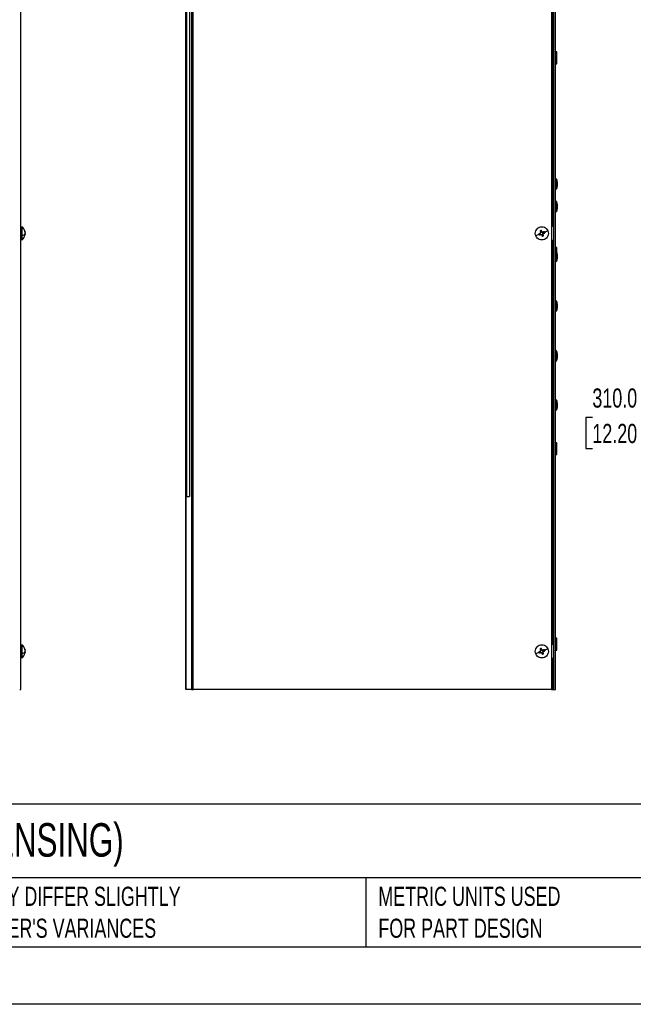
# Model space of a CAD drawing. Header units: millimetres. Extents: x 0 to 2794, y 0 to 2159.
# Tile 2 of 16: x 672 to 1351, y 0 to 1088. Entities that reach past the tile are written whole.
import ezdxf

# ---------------------------------------------------------------- set-up
doc = ezdxf.new("R2010")
doc.units = ezdxf.units.MM
doc.header["$LTSCALE"] = 10
doc.layers.add('DIMENSIONS', color=140, linetype='Continuous', lineweight=25)
doc.layers.add('TEXT', color=140, linetype='Continuous', lineweight=25)
doc.styles.add('SLDTEXTSTYLE0', font='TXT', dxfattribs={"width": 0.7})
doc.dimstyles.new('SLDDIMSTYLE1', dxfattribs={"dimtxt": 21.580078, "dimasz": 33.02, "dimexe": 0, "dimexo": 0.0625, "dimgap": 5.39502, "dimtad": 0, "dimtih": 1, "dimtoh": 1, "dimdec": 1, "dimrnd": 1e-09, "dimzin": 4, "dimdsep": 46, "dimtxsty": 'SLDTEXTSTYLE0', "dimsah": 1, "dimcen": 0.09, "dimadec": 0, "dimazin": 1, "dimtfac": 1, "dimtdec": 1, "dimtofl": 0, "dimtmove": 0, "dimatfit": 3, "dimfxl": 0, "dimfrac": 2, "dimtolj": 1, "dimtzin": 12, "dimarcsym": 0})

# ---------------------------------------------------------------- blocks, each defined once
blk = doc.blocks.new('_D_18')
at = {"layer": 'DIMENSIONS'}
for p, q in [((1643, 692.1), (1643, 616.8)), ((1953, 692.1), (1953, 616.8)), ((1305.3, 648.6), (1298, 648.6)), ((1298, 648.6), (1298, 614.3)), ((1387.3, 648.6), (1394.6, 648.6)), ((1394.6, 648.6), (1394.6, 614.3)), ((1643, 648.6), (1416.6, 648.6)), ((1953, 648.6), (1643, 648.6)), ((1298, 614.3), (1305.3, 614.3)), ((1394.6, 614.3), (1387.3, 614.3))]:
    blk.add_line(p, q, dxfattribs=at)
for points in [[(1643, 648.6), (1676, 643.5), (1676, 653.6)], [(1953, 648.6), (1919.9, 653.6), (1919.9, 643.5)]]:
    blk.add_solid(points, dxfattribs=at)
at = {"layer": 'DIMENSIONS', "char_height": 21.17, "attachment_point": 1, "style": 'SLDTEXTSTYLE0'}
for s, insert in [('310.0', (1305.3, 680.7)), ('12.20', (1305.3, 641.5))]:
    blk.add_mtext(s, dxfattribs=dict(at, insert=insert))

msp = doc.modelspace()

# ---------------------------------------------------------------- linework, layer by layer
for p, q in [((1262.19, 1795.76), (1262.19, 348.05)), ((1264.4, 348.05), (1264.4, 1795.8)), ((673.15, 348.05), (673.15, 1777.5)), ((855.56, 1777.1), (855.56, 348.05)), ((855.62, 348.05), (855.62, 1777.1)), ((861.87, 1777.48), (861.87, 348.05)), ((863.74, 348.05), (863.74, 1777.5)), ((856.7, 561.18), (856.7, 1426.18)), ((859.67, 1426.18), (859.67, 561.18)), ((1260.21, 1305.05), (1260.21, 860.05)), ((1261.4, 860.05), (1261.4, 1305.05)), ((1265.9, 1052.55), (1264.4, 1052.55)), ((1265.9, 1046.05), (1264.4, 1046.05)), ((1264.4, 1039.55), (1265.9, 1039.55)), ((1260.21, 860.05), (1260.21, 844.05)), ((673.95, 855.05), (673.15, 855.05)), ((673.15, 854.83), (673.95, 854.83)), ((673.15, 849.05), (673.95, 849.05)), ((674.33, 859.33), (673.95, 859.33)), ((673.95, 849.27), (674.33, 849.27)), ((677.15, 850.74), (677.57, 850.71)), ((677.19, 851.51), (677.65, 851.49)), ((677.47, 850.72), (677.57, 850.72)), ((677.58, 853.4), (677.65, 853.4)), ((1246.12, 851.45), (1246.83, 851.49)), ((1247.19, 850.63), (1246.65, 850.16)), ((1246.83, 851.49), (1247.66, 851.84)), ((1247.19, 850.63), (1248.01, 850.97)), ((1247.98, 854.27), (1247.51, 854.8)), ((1247.66, 851.84), (1247.51, 852.06)), ((1247.66, 851.84), (1248.32, 852.5)), ((1248.32, 853.44), (1247.98, 854.27)), ((1248.01, 850.97), (1248.07, 850.71)), ((1248.01, 850.97), (1248.95, 850.97)), ((1248.32, 852.5), (1248.05, 852.61)), ((1248.32, 853.44), (1248.06, 853.39)), ((1248.13, 855.14), (1248.4, 854.49)), ((1248.32, 852.5), (1248.32, 853.44)), ((1248.8, 855.33), (1248.84, 854.63)), ((1248.84, 854.63), (1249.19, 853.8)), ((1248.95, 850.97), (1248.84, 850.7)), ((1248.95, 850.97), (1249.62, 850.31)), ((1249.19, 853.8), (1249.41, 853.95)), ((1249.19, 853.8), (1249.85, 853.13)), ((1249.62, 850.31), (1249.39, 850.16)), ((1249.62, 850.31), (1249.96, 849.48)), ((1249.85, 853.13), (1249.96, 853.4)), ((1249.85, 853.13), (1250.79, 853.13)), ((1250, 848.77), (1249.96, 849.48)), ((1250.48, 851.6), (1251.14, 852.27)), ((1250.48, 850.67), (1250.48, 851.6)), ((1250.48, 851.6), (1250.75, 851.49)), ((1250.48, 850.67), (1250.75, 850.72)), ((1250.82, 849.84), (1250.48, 850.67)), ((1250.79, 853.13), (1250.74, 853.4)), ((1250.79, 853.13), (1251.62, 853.47)), ((1250.82, 849.84), (1251.29, 849.3)), ((1251.14, 852.27), (1251.97, 852.61)), ((1251.14, 852.27), (1251.3, 852.04)), ((1251.62, 853.47), (1252.15, 853.94)), ((1252.68, 852.65), (1251.97, 852.61)), ((673.95, 844.78), (674.33, 844.78)), ((1260.21, 844.05), (1260.21, 398.05)), ((1261.4, 398.05), (1261.4, 844.05)), ((1265.9, 836.55), (1264.4, 836.55)), ((1265.9, 830.05), (1264.4, 830.05)), ((1264.4, 823.55), (1265.9, 823.55)), ((1265.9, 620.55), (1264.4, 620.55)), ((1265.9, 615.47), (1264.4, 615.47)), ((1264.4, 607.55), (1265.9, 607.55)), ((856.7, 561.18), (859.67, 561.18)), ((1265.9, 404.55), (1264.4, 404.55)), ((673.95, 393.05), (673.15, 393.05)), ((673.15, 392.83), (673.95, 392.83)), ((674.33, 397.33), (673.95, 397.33)), ((1247.98, 392.27), (1247.51, 392.8)), ((1248.32, 391.44), (1247.98, 392.27)), ((1248.13, 393.14), (1248.4, 392.49)), ((1248.8, 393.33), (1248.84, 392.63)), ((1248.84, 392.63), (1249.19, 391.8)), ((1249.19, 391.8), (1249.41, 391.95)), ((1249.19, 391.8), (1249.85, 391.13)), ((1251.62, 391.47), (1252.15, 391.94)), ((1260.21, 398.05), (1260.21, 382.05)), ((1265.9, 398.05), (1264.4, 398.05)), ((673.15, 387.05), (673.95, 387.05)), ((673.95, 387.27), (674.33, 387.27)), ((673.95, 382.78), (674.33, 382.78)), ((677.15, 388.74), (677.57, 388.71)), ((677.19, 389.51), (677.65, 389.49)), ((677.47, 388.72), (677.57, 388.72)), ((677.58, 391.4), (677.65, 391.4)), ((1246.12, 389.45), (1246.83, 389.49)), ((1247.19, 388.63), (1246.65, 388.16)), ((1246.83, 389.49), (1247.66, 389.84)), ((1247.19, 388.63), (1248.01, 388.97)), ((1247.66, 389.84), (1247.51, 390.06)), ((1247.66, 389.84), (1248.32, 390.5)), ((1248.01, 388.97), (1248.07, 388.71)), ((1248.01, 388.97), (1248.95, 388.97)), ((1248.32, 390.5), (1248.05, 390.61)), ((1248.32, 391.44), (1248.06, 391.39)), ((1248.32, 390.5), (1248.32, 391.44)), ((1248.95, 388.97), (1248.84, 388.7)), ((1248.95, 388.97), (1249.62, 388.31)), ((1249.62, 388.31), (1249.39, 388.16)), ((1249.62, 388.31), (1249.96, 387.48)), ((1249.85, 391.13), (1249.96, 391.4)), ((1249.85, 391.13), (1250.79, 391.13)), ((1250, 386.77), (1249.96, 387.48)), ((1250.48, 389.6), (1251.14, 390.27)), ((1250.48, 389.6), (1250.75, 389.49)), ((1250.48, 388.67), (1250.48, 389.6)), ((1250.48, 388.67), (1250.75, 388.72)), ((1250.82, 387.84), (1250.48, 388.67)), ((1250.79, 391.13), (1250.74, 391.4)), ((1250.79, 391.13), (1251.62, 391.47)), ((1250.82, 387.84), (1251.29, 387.3)), ((1251.14, 390.27), (1251.97, 390.61)), ((1251.14, 390.27), (1251.3, 390.04)), ((1252.68, 390.65), (1251.97, 390.61)), ((1260.21, 382.05), (1260.21, 348.05)), ((1261.4, 348.05), (1261.4, 382.05)), ((1264.4, 391.55), (1265.9, 391.55)), ((861.87, 348.05), (855.62, 348.05)), ((1260.21, 348.05), (863.74, 348.05)), ((1261.4, 348.05), (1262.19, 348.05))]:
    msp.add_line(p, q)
at = {"color": 7, "linetype": 'Continuous'}
msp.add_line((2794.02, 0.03), (0.02, 0.03), dxfattribs=at)
for centre, radius, start, end in [((1264.82, 909.73), 2.66, 80.91528, 99.08472), ((1260.2, 908.49), 6.35, 0, 37.47171), ((1260.2, 904.61), 6.35, 322.52829, 0), ((1264.82, 903.38), 2.66, 260.91528, 279.08472), ((1264.82, 884.89), 2.66, 80.91528, 99.08472), ((1260.2, 883.65), 6.35, 0, 37.47171), ((1264.82, 878.54), 2.66, 260.91528, 279.08472), ((1260.2, 879.78), 6.35, 322.52829, 0), ((668.33, 852.05), 9.43, 12.29351, 50.42858), ((668.33, 852.05), 9.43, 309.53323, 348.47244), ((1260.2, 828.65), 6.35, 0, 25.32104), ((1264.82, 823.54), 2.66, 260.91528, 279.08472), ((1260.2, 824.78), 6.35, 322.52829, 0), ((1264.82, 774.89), 2.66, 80.91528, 99.08472), ((1260.2, 773.65), 6.35, 0, 37.47171), ((1264.82, 768.54), 2.66, 260.91528, 279.08472), ((1260.2, 769.78), 6.35, 322.52829, 0), ((1264.82, 719.89), 2.66, 80.91528, 99.08472), ((1260.2, 718.65), 6.35, 0, 37.47171), ((1264.82, 713.54), 2.66, 260.91528, 279.08472), ((1260.2, 714.78), 6.35, 322.52829, 0), ((1264.82, 665.51), 2.66, 80.91528, 99.08472), ((1260.2, 664.28), 6.35, 0, 37.47171), ((1264.82, 659.16), 2.66, 260.91528, 279.08472), ((1260.2, 660.4), 6.35, 322.52829, 0), ((668.33, 390.05), 9.43, 12.29351, 50.42858), ((668.33, 390.05), 9.43, 309.53323, 348.47244)]:
    msp.add_arc(centre, radius, start, end)
for points, knots in [([(1265.9, 1046.05), (1265.9, 1046.9), (1265.9, 1047.75), (1265.9, 1049.33), (1265.9, 1050.05), (1265.9, 1051.25), (1265.9, 1051.73), (1265.9, 1052.38), (1265.9, 1052.55), (1265.9, 1052.55)], [0, 0, 0, 0, 0.25, 0.25, 0.5, 0.5, 0.75, 0.75, 1, 1, 1, 1]), ([(1265.9, 1039.55), (1265.9, 1039.55), (1265.9, 1039.72), (1265.9, 1040.37), (1265.9, 1040.85), (1265.9, 1042.06), (1265.9, 1042.78), (1265.9, 1044.35), (1265.9, 1045.2), (1265.9, 1046.05)], [0, 0, 0, 0, 0.25, 0.25, 0.5, 0.5, 0.75, 0.75, 1, 1, 1, 1]), ([(1265.24, 908.25), (1265.24, 908.95), (1265.24, 910.36), (1265.24, 911.76), (1265.24, 912.42), (1265.24, 912.3), (1265.24, 912.27)], [0, 0, 0, 0, 0.30825776, 0.61651552, 0.92477328, 1, 1, 1, 1]), ([(1265.24, 900.83), (1265.24, 900.85), (1265.24, 900.89), (1265.24, 901.98), (1265.24, 903.75), (1265.24, 905.99), (1265.24, 907.5), (1265.24, 908.25)], [0, 0, 0, 0, 0.1589503, 0.3692127, 0.5794752, 0.7897376, 1, 1, 1, 1]), ([(1265.24, 908.25), (1265.66, 908.09), (1265.98, 907.91), (1266.43, 907.53), (1266.54, 907.34), (1266.55, 907.14)], [0, 0, 0, 0, 0.5, 0.5, 1, 1, 1, 1]), ([(1266.55, 907.14), (1266.55, 907.38), (1266.55, 907.87), (1266.55, 908.35), (1266.55, 908.58), (1266.55, 908.53), (1266.55, 908.52)], [0, 0, 0, 0, 0.3078954, 0.6157908, 0.9236862, 1, 1, 1, 1]), ([(1266.55, 904.58), (1266.55, 904.59), (1266.55, 904.6), (1266.55, 904.98), (1266.55, 905.59), (1266.55, 906.36), (1266.55, 906.88), (1266.55, 907.14)], [0, 0, 0, 0, 0.1582831, 0.3687123, 0.5791415, 0.7895708, 1, 1, 1, 1]), ([(1265.24, 883.41), (1265.24, 884.11), (1265.24, 885.52), (1265.24, 886.92), (1265.24, 887.58), (1265.24, 887.46), (1265.24, 887.43)], [0, 0, 0, 0, 0.3082578, 0.6165155, 0.9247733, 1, 1, 1, 1]), ([(1265.24, 875.99), (1265.24, 876.01), (1265.24, 876.05), (1265.24, 877.14), (1265.24, 878.91), (1265.24, 881.16), (1265.24, 882.66), (1265.24, 883.41)], [0, 0, 0, 0, 0.1589503, 0.3692127, 0.5794752, 0.7897376, 1, 1, 1, 1]), ([(1265.24, 883.41), (1265.66, 883.25), (1265.98, 883.07), (1266.43, 882.7), (1266.54, 882.5), (1266.55, 882.3)], [0, 0, 0, 0, 0.5, 0.5, 1, 1, 1, 1]), ([(1266.55, 882.3), (1266.55, 882.54), (1266.55, 883.03), (1266.55, 883.51), (1266.55, 883.74), (1266.55, 883.69), (1266.55, 883.69)], [0, 0, 0, 0, 0.3078954, 0.6157908, 0.9236862, 1, 1, 1, 1]), ([(1266.55, 879.74), (1266.55, 879.75), (1266.55, 879.76), (1266.55, 880.14), (1266.55, 880.75), (1266.55, 881.52), (1266.55, 882.04), (1266.55, 882.3)], [0, 0, 0, 0, 0.1582831, 0.3687123, 0.5791415, 0.7895708, 1, 1, 1, 1]), ([(1260.21, 860.05), (1260.36, 860.05), (1260.52, 860.05), (1260.81, 860.05), (1260.94, 860.05), (1261.16, 860.05), (1261.25, 860.05), (1261.37, 860.05), (1261.4, 860.05), (1261.4, 860.05)], [0, 0, 0, 0, 0.25, 0.25, 0.5, 0.5, 0.75, 0.75, 1, 1, 1, 1]), ([(673.95, 859.33), (673.95, 859.22), (673.95, 859), (673.95, 857.32), (673.95, 854.92), (673.95, 852.04), (673.95, 850.2), (673.95, 849.27)], [0, 0, 0, 0, 0.1996368, 0.3997276, 0.5998184, 0.7999092, 1, 1, 1, 1]), ([(673.95, 849.27), (673.95, 848.43), (673.95, 846.74), (673.95, 845.25), (673.95, 844.59), (673.95, 844.78), (673.95, 844.78)], [0, 0, 0, 0, 0.3330814, 0.6661628, 0.9992442, 1, 1, 1, 1]), ([(674.33, 849.27), (674.33, 850.2), (674.33, 852.04), (674.33, 854.92), (674.33, 857.32), (674.33, 859), (674.33, 859.21), (674.33, 859.32)], [0, 0, 0, 0, 0.200416, 0.4008319, 0.6012479, 0.8016638, 1, 1, 1, 1]), ([(677.15, 850.78), (676.86, 850.49), (676.47, 850.21), (675.51, 849.7), (674.95, 849.47), (674.33, 849.27)], [0, 0, 0, 0, 0.5, 0.5, 1, 1, 1, 1]), ([(674.33, 844.78), (674.33, 844.78), (674.33, 844.59), (674.33, 845.25), (674.33, 846.74), (674.33, 848.43), (674.33, 849.27)], [0, 0, 0, 0, 0.0007558, 0.3338372, 0.6669186, 1, 1, 1, 1]), ([(677.57, 853.95), (677.55, 854.04), (677.51, 854.23), (677.44, 854.51), (677.35, 854.79), (677.26, 855.06), (677.19, 855.24), (677.15, 855.33)], [0, 0, 0, 0, 0.2002236, 0.4001118, 0.5998881, 0.7997764, 1, 1, 1, 1]), ([(677.15, 854.8), (677.19, 854.71), (677.26, 854.52), (677.35, 854.24), (677.44, 853.96), (677.51, 853.67), (677.55, 853.48), (677.57, 853.39)], [0, 0, 0, 0, 0.2002236, 0.4001119, 0.5998882, 0.7997764, 1, 1, 1, 1]), ([(677.57, 852.06), (677.55, 852.02), (677.51, 851.94), (677.44, 851.82), (677.35, 851.69), (677.26, 851.57), (677.19, 851.49), (677.15, 851.45)], [0, 0, 0, 0, 0.2002236, 0.4001118, 0.5998881, 0.7997764, 1, 1, 1, 1]), ([(677.15, 850.16), (677.19, 850.2), (677.26, 850.27), (677.35, 850.37), (677.44, 850.48), (677.51, 850.59), (677.55, 850.67), (677.57, 850.71)], [0, 0, 0, 0, 0.2002236, 0.4001119, 0.5998882, 0.7997764, 1, 1, 1, 1]), ([(1242.68, 849.27), (1242.31, 850.15), (1242.13, 851.11), (1242.13, 853.01), (1242.32, 853.96), (1243.05, 855.72), (1243.59, 856.53), (1244.94, 857.87), (1245.74, 858.41), (1247.5, 859.14), (1248.46, 859.33), (1250.36, 859.33), (1251.31, 859.14), (1253.07, 858.41), (1253.88, 857.87), (1255.22, 856.52), (1255.76, 855.71), (1256.12, 854.83)], [0, 0, 0, 0, 0.125, 0.125, 0.25, 0.25, 0.375, 0.375, 0.5, 0.5, 0.625, 0.625, 0.75, 0.75, 0.875, 0.875, 1, 1, 1, 1]), ([(1256.12, 854.83), (1256.49, 853.95), (1256.68, 853), (1256.68, 851.09), (1256.49, 850.14), (1255.75, 848.38), (1255.21, 847.58), (1253.87, 846.23), (1253.06, 845.69), (1251.3, 844.97), (1250.35, 844.78), (1248.44, 844.78), (1247.49, 844.97), (1245.73, 845.7), (1244.93, 846.24), (1243.58, 847.59), (1243.04, 848.39), (1242.68, 849.27)], [0, 0, 0, 0, 0.125, 0.125, 0.25, 0.25, 0.375, 0.375, 0.5, 0.5, 0.625, 0.625, 0.75, 0.75, 0.875, 0.875, 1, 1, 1, 1]), ([(1246.32, 850.78), (1245.61, 850.49), (1244.93, 850.21), (1243.7, 849.7), (1243.15, 849.47), (1242.68, 849.27)], [0, 0, 0, 0, 0.5, 0.5, 1, 1, 1, 1]), ([(1247.51, 852.06), (1247.41, 852.02), (1247.22, 851.94), (1246.94, 851.82), (1246.66, 851.69), (1246.39, 851.57), (1246.21, 851.49), (1246.12, 851.45)], [0, 0, 0, 0, 0.2002236, 0.4001118, 0.5998881, 0.7997764, 1, 1, 1, 1]), ([(1246.65, 850.16), (1246.74, 850.2), (1246.93, 850.27), (1247.21, 850.37), (1247.49, 850.48), (1247.78, 850.59), (1247.97, 850.67), (1248.07, 850.71)], [0, 0, 0, 0, 0.2002236, 0.4001119, 0.5998882, 0.7997764, 1, 1, 1, 1]), ([(1246.83, 851.49), (1246.84, 851.44), (1246.86, 851.34), (1246.91, 851.19), (1246.97, 851.05), (1247.03, 850.9), (1247.1, 850.77), (1247.16, 850.68), (1247.19, 850.63)], [0, 0, 0, 0, 0.1676566, 0.3341265, 0.5, 0.6658735, 0.8323434, 1, 1, 1, 1]), ([(1247.51, 854.8), (1247.55, 854.71), (1247.62, 854.52), (1247.72, 854.24), (1247.83, 853.96), (1247.94, 853.67), (1248.02, 853.48), (1248.06, 853.39)], [0, 0, 0, 0, 0.2002236, 0.4001119, 0.5998882, 0.7997764, 1, 1, 1, 1]), ([(1248.4, 854.49), (1248.35, 854.46), (1248.25, 854.42), (1248.11, 854.35), (1248.03, 854.3), (1247.98, 854.27)], [0, 0, 0, 0, 0.3335301, 0.6664699, 1, 1, 1, 1]), ([(1248.84, 854.63), (1248.79, 854.61), (1248.69, 854.59), (1248.54, 854.54), (1248.44, 854.5), (1248.4, 854.49)], [0, 0, 0, 0, 0.33353006, 0.66646994, 1, 1, 1, 1]), ([(1249.41, 853.95), (1249.37, 854.04), (1249.29, 854.23), (1249.17, 854.51), (1249.04, 854.79), (1248.92, 855.06), (1248.84, 855.24), (1248.8, 855.33)], [0, 0, 0, 0, 0.2002236, 0.4001118, 0.5998881, 0.7997764, 1, 1, 1, 1]), ([(1249.39, 850.16), (1249.43, 850.06), (1249.51, 849.87), (1249.64, 849.59), (1249.76, 849.32), (1249.88, 849.04), (1249.96, 848.86), (1250, 848.77)], [0, 0, 0, 0, 0.2002236, 0.4001118, 0.5998881, 0.7997764, 1, 1, 1, 1]), ([(1249.96, 849.48), (1250.01, 849.49), (1250.11, 849.52), (1250.26, 849.56), (1250.41, 849.62), (1250.55, 849.68), (1250.69, 849.75), (1250.78, 849.81), (1250.82, 849.84)], [0, 0, 0, 0, 0.16765655, 0.33412652, 0.5, 0.66587348, 0.83234345, 1, 1, 1, 1]), ([(1252.15, 853.94), (1252.06, 853.91), (1251.87, 853.84), (1251.59, 853.73), (1251.31, 853.62), (1251.02, 853.51), (1250.83, 853.43), (1250.74, 853.4)], [0, 0, 0, 0, 0.20022363, 0.40011185, 0.59988815, 0.79977637, 1, 1, 1, 1]), ([(1251.29, 849.3), (1251.26, 849.4), (1251.19, 849.58), (1251.08, 849.86), (1250.97, 850.15), (1250.86, 850.43), (1250.78, 850.62), (1250.75, 850.72)], [0, 0, 0, 0, 0.2002236, 0.4001119, 0.5998882, 0.7997764, 1, 1, 1, 1]), ([(1251.3, 852.04), (1251.39, 852.08), (1251.58, 852.16), (1251.86, 852.29), (1252.14, 852.41), (1252.41, 852.53), (1252.59, 852.61), (1252.68, 852.65)], [0, 0, 0, 0, 0.20022363, 0.40011185, 0.59988814, 0.79977637, 1, 1, 1, 1]), ([(1251.97, 852.61), (1251.96, 852.66), (1251.94, 852.76), (1251.89, 852.91), (1251.84, 853.06), (1251.77, 853.2), (1251.7, 853.34), (1251.64, 853.43), (1251.62, 853.47)], [0, 0, 0, 0, 0.1676566, 0.3341265, 0.5, 0.6658735, 0.8323434, 1, 1, 1, 1]), ([(1256.12, 854.83), (1255.66, 854.64), (1255.1, 854.41), (1253.87, 853.9), (1253.19, 853.62), (1252.48, 853.33)], [0, 0, 0, 0, 0.5, 0.5, 1, 1, 1, 1]), ([(1261.4, 844.05), (1261.4, 844.05), (1261.37, 844.05), (1261.25, 844.05), (1261.16, 844.05), (1260.94, 844.05), (1260.81, 844.05), (1260.52, 844.05), (1260.36, 844.05), (1260.21, 844.05)], [0, 0, 0, 0, 0.25, 0.25, 0.5, 0.5, 0.75, 0.75, 1, 1, 1, 1]), ([(1265.9, 830.05), (1265.9, 830.9), (1265.9, 831.75), (1265.9, 833.33), (1265.9, 834.05), (1265.9, 835.25), (1265.9, 835.73), (1265.9, 836.38), (1265.9, 836.55), (1265.9, 836.55)], [0, 0, 0, 0, 0.25, 0.25, 0.5, 0.5, 0.75, 0.75, 1, 1, 1, 1]), ([(1265.9, 823.55), (1265.9, 823.55), (1265.9, 823.72), (1265.9, 824.37), (1265.9, 824.85), (1265.9, 826.06), (1265.9, 826.78), (1265.9, 828.35), (1265.9, 829.2), (1265.9, 830.05)], [0, 0, 0, 0, 0.25, 0.25, 0.5, 0.5, 0.75, 0.75, 1, 1, 1, 1]), ([(1266.55, 826.35), (1266.55, 826.61), (1266.55, 827.14), (1266.55, 827.88), (1266.55, 828.42), (1266.55, 828.71), (1266.55, 828.68), (1266.55, 828.68)], [0, 0, 0, 0, 0.223881, 0.447762, 0.671643, 0.895524, 1, 1, 1, 1]), ([(1265.24, 821.02), (1265.24, 821.01), (1265.24, 820.96), (1265.24, 821.81), (1265.24, 822.97), (1265.24, 823.55)], [0, 0, 0, 0, 0.2108896, 0.6058089, 1, 1, 1, 1]), ([(1265.9, 825.88), (1266.01, 825.92), (1266.47, 826.06), (1266.51, 826.22), (1266.55, 826.35)], [0, 0, 0, 0, 0.2396894, 1, 1, 1, 1]), ([(1266.55, 824.75), (1266.55, 824.75), (1266.55, 824.73), (1266.55, 825.03), (1266.55, 825.59), (1266.55, 826.1), (1266.55, 826.35)], [0, 0, 0, 0, 0.1509464, 0.4339643, 0.7169821, 1, 1, 1, 1]), ([(1265.24, 773.41), (1265.24, 774.11), (1265.24, 775.52), (1265.24, 776.92), (1265.24, 777.58), (1265.24, 777.46), (1265.24, 777.43)], [0, 0, 0, 0, 0.30825776, 0.61651552, 0.92477328, 1, 1, 1, 1]), ([(1265.24, 765.99), (1265.24, 766.01), (1265.24, 766.05), (1265.24, 767.14), (1265.24, 768.91), (1265.24, 771.16), (1265.24, 772.66), (1265.24, 773.41)], [0, 0, 0, 0, 0.1589503, 0.3692127, 0.5794752, 0.7897376, 1, 1, 1, 1]), ([(1265.24, 773.41), (1265.66, 773.25), (1265.98, 773.07), (1266.43, 772.7), (1266.54, 772.5), (1266.55, 772.3)], [0, 0, 0, 0, 0.5, 0.5, 1, 1, 1, 1]), ([(1266.55, 772.3), (1266.55, 772.54), (1266.55, 773.03), (1266.55, 773.51), (1266.55, 773.74), (1266.55, 773.69), (1266.55, 773.69)], [0, 0, 0, 0, 0.3078954, 0.6157908, 0.9236862, 1, 1, 1, 1]), ([(1266.55, 769.74), (1266.55, 769.75), (1266.55, 769.76), (1266.55, 770.14), (1266.55, 770.75), (1266.55, 771.52), (1266.55, 772.04), (1266.55, 772.3)], [0, 0, 0, 0, 0.1582831, 0.3687123, 0.5791415, 0.7895708, 1, 1, 1, 1]), ([(1265.24, 715.66), (1265.24, 716.42), (1265.24, 717.94), (1265.24, 720.1), (1265.24, 721.68), (1265.24, 722.5), (1265.24, 722.43), (1265.24, 722.41)], [0, 0, 0, 0, 0.22391435, 0.4478287, 0.67174305, 0.8956574, 1, 1, 1, 1]), ([(1266.55, 716.35), (1266.55, 716.61), (1266.55, 717.14), (1266.55, 717.88), (1266.55, 718.42), (1266.55, 718.71), (1266.55, 718.68), (1266.55, 718.68)], [0, 0, 0, 0, 0.223881, 0.447762, 0.671643, 0.895524, 1, 1, 1, 1]), ([(1265.24, 715.66), (1265.66, 715.76), (1265.98, 715.87), (1266.43, 716.1), (1266.54, 716.23), (1266.55, 716.35)], [0, 0, 0, 0, 0.5, 0.5, 1, 1, 1, 1]), ([(1265.24, 711.02), (1265.24, 711.01), (1265.24, 710.95), (1265.24, 711.84), (1265.24, 713.46), (1265.24, 714.93), (1265.24, 715.66)], [0, 0, 0, 0, 0.1511052, 0.4340701, 0.7170351, 1, 1, 1, 1]), ([(1266.55, 714.75), (1266.55, 714.75), (1266.55, 714.73), (1266.55, 715.03), (1266.55, 715.59), (1266.55, 716.1), (1266.55, 716.35)], [0, 0, 0, 0, 0.1509464, 0.4339643, 0.7169821, 1, 1, 1, 1]), ([(1265.24, 661.28), (1265.24, 662.04), (1265.24, 663.57), (1265.24, 665.72), (1265.24, 667.3), (1265.24, 668.13), (1265.24, 668.05), (1265.24, 668.03)], [0, 0, 0, 0, 0.2239143, 0.4478287, 0.671743, 0.8956574, 1, 1, 1, 1]), ([(1266.55, 661.98), (1266.55, 662.24), (1266.55, 662.76), (1266.55, 663.51), (1266.55, 664.05), (1266.55, 664.33), (1266.55, 664.31), (1266.55, 664.3)], [0, 0, 0, 0, 0.223881, 0.447762, 0.671643, 0.895524, 1, 1, 1, 1]), ([(1266.55, 661.98), (1266.54, 661.85), (1266.43, 661.73), (1265.98, 661.49), (1265.66, 661.38), (1265.24, 661.28)], [0, 0, 0, 0, 0.5, 0.5, 1, 1, 1, 1]), ([(1265.24, 656.65), (1265.24, 656.63), (1265.24, 656.58), (1265.24, 657.46), (1265.24, 659.08), (1265.24, 660.55), (1265.24, 661.28)], [0, 0, 0, 0, 0.1511052, 0.4340701, 0.7170351, 1, 1, 1, 1]), ([(1266.55, 660.38), (1266.55, 660.37), (1266.55, 660.35), (1266.55, 660.66), (1266.55, 661.22), (1266.55, 661.72), (1266.55, 661.98)], [0, 0, 0, 0, 0.15094641, 0.43396427, 0.71698214, 1, 1, 1, 1]), ([(1265.9, 615.47), (1265.9, 616.28), (1265.9, 617.91), (1265.9, 619.65), (1265.9, 620.55), (1265.9, 620.46), (1265.9, 620.43)], [0, 0, 0, 0, 0.2907609, 0.5815217, 0.8722826, 1, 1, 1, 1]), ([(1265.9, 607.68), (1265.9, 607.66), (1265.9, 607.61), (1265.9, 608.63), (1265.9, 610.47), (1265.9, 612.92), (1265.9, 614.62), (1265.9, 615.47)], [0, 0, 0, 0, 0.1229508, 0.3422131, 0.5614754, 0.7807377, 1, 1, 1, 1]), ([(1265.9, 398.05), (1265.9, 398.9), (1265.9, 399.75), (1265.9, 401.33), (1265.9, 402.05), (1265.9, 403.25), (1265.9, 403.73), (1265.9, 404.38), (1265.9, 404.55), (1265.9, 404.55)], [0, 0, 0, 0, 0.25, 0.25, 0.5, 0.5, 0.75, 0.75, 1, 1, 1, 1]), ([(673.95, 397.33), (673.95, 397.22), (673.95, 397), (673.95, 395.32), (673.95, 392.92), (673.95, 390.04), (673.95, 388.2), (673.95, 387.27)], [0, 0, 0, 0, 0.1996368, 0.3997276, 0.5998184, 0.7999092, 1, 1, 1, 1]), ([(674.33, 387.27), (674.33, 388.2), (674.33, 390.04), (674.33, 392.92), (674.33, 395.32), (674.33, 397), (674.33, 397.21), (674.33, 397.32)], [0, 0, 0, 0, 0.200416, 0.4008319, 0.6012479, 0.8016638, 1, 1, 1, 1]), ([(677.57, 391.95), (677.55, 392.04), (677.51, 392.23), (677.44, 392.51), (677.35, 392.79), (677.26, 393.06), (677.19, 393.24), (677.15, 393.33)], [0, 0, 0, 0, 0.2002236, 0.4001118, 0.5998881, 0.7997764, 1, 1, 1, 1]), ([(677.15, 392.8), (677.19, 392.71), (677.26, 392.52), (677.35, 392.24), (677.44, 391.96), (677.51, 391.67), (677.55, 391.48), (677.57, 391.39)], [0, 0, 0, 0, 0.2002236, 0.4001119, 0.5998882, 0.7997764, 1, 1, 1, 1]), ([(1242.68, 387.27), (1242.31, 388.15), (1242.13, 389.11), (1242.13, 391.01), (1242.32, 391.96), (1243.05, 393.72), (1243.59, 394.53), (1244.94, 395.87), (1245.74, 396.41), (1247.5, 397.14), (1248.46, 397.33), (1250.36, 397.33), (1251.31, 397.14), (1253.07, 396.41), (1253.88, 395.87), (1255.22, 394.52), (1255.76, 393.71), (1256.12, 392.83)], [0, 0, 0, 0, 0.125, 0.125, 0.25, 0.25, 0.375, 0.375, 0.5, 0.5, 0.625, 0.625, 0.75, 0.75, 0.875, 0.875, 1, 1, 1, 1]), ([(1256.12, 392.83), (1256.49, 391.95), (1256.68, 391), (1256.68, 389.09), (1256.49, 388.14), (1255.75, 386.38), (1255.21, 385.58), (1253.87, 384.23), (1253.06, 383.69), (1251.3, 382.97), (1250.35, 382.78), (1248.44, 382.78), (1247.49, 382.97), (1245.73, 383.7), (1244.93, 384.24), (1243.58, 385.59), (1243.04, 386.39), (1242.68, 387.27)], [0, 0, 0, 0, 0.125, 0.125, 0.25, 0.25, 0.375, 0.375, 0.5, 0.5, 0.625, 0.625, 0.75, 0.75, 0.875, 0.875, 1, 1, 1, 1]), ([(1247.51, 392.8), (1247.55, 392.71), (1247.62, 392.52), (1247.72, 392.24), (1247.83, 391.96), (1247.94, 391.67), (1248.02, 391.48), (1248.06, 391.39)], [0, 0, 0, 0, 0.2002236, 0.4001119, 0.5998882, 0.7997764, 1, 1, 1, 1]), ([(1248.4, 392.49), (1248.35, 392.46), (1248.25, 392.42), (1248.11, 392.35), (1248.03, 392.3), (1247.98, 392.27)], [0, 0, 0, 0, 0.3335301, 0.6664699, 1, 1, 1, 1]), ([(1248.84, 392.63), (1248.79, 392.61), (1248.69, 392.59), (1248.54, 392.54), (1248.44, 392.5), (1248.4, 392.49)], [0, 0, 0, 0, 0.3335301, 0.6664699, 1, 1, 1, 1]), ([(1249.41, 391.95), (1249.37, 392.04), (1249.29, 392.23), (1249.17, 392.51), (1249.04, 392.79), (1248.92, 393.06), (1248.84, 393.24), (1248.8, 393.33)], [0, 0, 0, 0, 0.2002236, 0.4001118, 0.5998881, 0.7997764, 1, 1, 1, 1]), ([(1252.15, 391.94), (1252.06, 391.91), (1251.87, 391.84), (1251.59, 391.73), (1251.31, 391.62), (1251.02, 391.51), (1250.83, 391.43), (1250.74, 391.4)], [0, 0, 0, 0, 0.2002236, 0.4001119, 0.5998881, 0.7997764, 1, 1, 1, 1]), ([(1256.12, 392.83), (1255.66, 392.64), (1255.1, 392.41), (1253.87, 391.9), (1253.19, 391.62), (1252.48, 391.33)], [0, 0, 0, 0, 0.5, 0.5, 1, 1, 1, 1]), ([(1260.21, 398.05), (1260.36, 398.05), (1260.52, 398.05), (1260.81, 398.05), (1260.94, 398.05), (1261.16, 398.05), (1261.25, 398.05), (1261.37, 398.05), (1261.4, 398.05), (1261.4, 398.05)], [0, 0, 0, 0, 0.25, 0.25, 0.5, 0.5, 0.75, 0.75, 1, 1, 1, 1]), ([(1265.9, 391.55), (1265.9, 391.55), (1265.9, 391.72), (1265.9, 392.37), (1265.9, 392.85), (1265.9, 394.06), (1265.9, 394.78), (1265.9, 396.35), (1265.9, 397.2), (1265.9, 398.05)], [0, 0, 0, 0, 0.25, 0.25, 0.5, 0.5, 0.75, 0.75, 1, 1, 1, 1]), ([(673.95, 387.27), (673.95, 386.43), (673.95, 384.74), (673.95, 383.25), (673.95, 382.59), (673.95, 382.78), (673.95, 382.78)], [0, 0, 0, 0, 0.3330814, 0.6661628, 0.9992442, 1, 1, 1, 1]), ([(677.15, 388.78), (676.86, 388.49), (676.47, 388.21), (675.51, 387.7), (674.95, 387.47), (674.33, 387.27)], [0, 0, 0, 0, 0.5, 0.5, 1, 1, 1, 1]), ([(674.33, 382.78), (674.33, 382.78), (674.33, 382.59), (674.33, 383.25), (674.33, 384.74), (674.33, 386.43), (674.33, 387.27)], [0, 0, 0, 0, 0.0007558, 0.3338372, 0.6669186, 1, 1, 1, 1]), ([(677.57, 390.06), (677.55, 390.02), (677.51, 389.94), (677.44, 389.82), (677.35, 389.69), (677.26, 389.57), (677.19, 389.49), (677.15, 389.45)], [0, 0, 0, 0, 0.2002236, 0.4001118, 0.5998881, 0.7997764, 1, 1, 1, 1]), ([(677.15, 388.16), (677.19, 388.2), (677.26, 388.27), (677.35, 388.37), (677.44, 388.48), (677.51, 388.59), (677.55, 388.67), (677.57, 388.71)], [0, 0, 0, 0, 0.2002236, 0.4001119, 0.5998882, 0.7997764, 1, 1, 1, 1]), ([(1246.32, 388.78), (1245.61, 388.49), (1244.93, 388.21), (1243.7, 387.7), (1243.15, 387.47), (1242.68, 387.27)], [0, 0, 0, 0, 0.5, 0.5, 1, 1, 1, 1]), ([(1247.51, 390.06), (1247.41, 390.02), (1247.22, 389.94), (1246.94, 389.82), (1246.66, 389.69), (1246.39, 389.57), (1246.21, 389.49), (1246.12, 389.45)], [0, 0, 0, 0, 0.2002236, 0.4001118, 0.5998881, 0.7997764, 1, 1, 1, 1]), ([(1246.65, 388.16), (1246.74, 388.2), (1246.93, 388.27), (1247.21, 388.37), (1247.49, 388.48), (1247.78, 388.59), (1247.97, 388.67), (1248.07, 388.71)], [0, 0, 0, 0, 0.2002236, 0.4001119, 0.5998882, 0.7997764, 1, 1, 1, 1]), ([(1246.83, 389.49), (1246.84, 389.44), (1246.86, 389.34), (1246.91, 389.19), (1246.97, 389.05), (1247.03, 388.9), (1247.1, 388.77), (1247.16, 388.68), (1247.19, 388.63)], [0, 0, 0, 0, 0.1676566, 0.3341265, 0.5, 0.6658735, 0.8323434, 1, 1, 1, 1]), ([(1249.39, 388.16), (1249.43, 388.06), (1249.51, 387.87), (1249.64, 387.59), (1249.76, 387.32), (1249.88, 387.04), (1249.96, 386.86), (1250, 386.77)], [0, 0, 0, 0, 0.2002236, 0.4001118, 0.5998881, 0.7997764, 1, 1, 1, 1]), ([(1249.96, 387.48), (1250.01, 387.49), (1250.11, 387.52), (1250.26, 387.56), (1250.41, 387.62), (1250.55, 387.68), (1250.69, 387.75), (1250.78, 387.81), (1250.82, 387.84)], [0, 0, 0, 0, 0.1676566, 0.3341265, 0.5, 0.6658735, 0.8323434, 1, 1, 1, 1]), ([(1251.29, 387.3), (1251.26, 387.4), (1251.19, 387.58), (1251.08, 387.86), (1250.97, 388.15), (1250.86, 388.43), (1250.78, 388.62), (1250.75, 388.72)], [0, 0, 0, 0, 0.2002236, 0.4001119, 0.5998882, 0.7997764, 1, 1, 1, 1]), ([(1251.3, 390.04), (1251.39, 390.08), (1251.58, 390.16), (1251.86, 390.29), (1252.14, 390.41), (1252.41, 390.53), (1252.59, 390.61), (1252.68, 390.65)], [0, 0, 0, 0, 0.2002236, 0.4001118, 0.5998881, 0.7997764, 1, 1, 1, 1]), ([(1251.97, 390.61), (1251.96, 390.66), (1251.94, 390.76), (1251.89, 390.91), (1251.84, 391.06), (1251.77, 391.2), (1251.7, 391.34), (1251.64, 391.43), (1251.62, 391.47)], [0, 0, 0, 0, 0.1676566, 0.3341265, 0.5, 0.6658735, 0.8323434, 1, 1, 1, 1]), ([(1261.4, 382.05), (1261.4, 382.05), (1261.37, 382.05), (1261.25, 382.05), (1261.16, 382.05), (1260.94, 382.05), (1260.81, 382.05), (1260.52, 382.05), (1260.36, 382.05), (1260.21, 382.05)], [0, 0, 0, 0, 0.25, 0.25, 0.5, 0.5, 0.75, 0.75, 1, 1, 1, 1]), ([(671.72, 348.05), (672.13, 348.05), (672.5, 348.05), (673.01, 348.05), (673.15, 348.05), (673.15, 348.05)], [0, 0, 0, 0, 0.5, 0.5, 1, 1, 1, 1]), ([(861.87, 348.05), (861.98, 348.05), (862.23, 348.05), (862.9, 348.05), (863.31, 348.05), (863.74, 348.05)], [0, 0, 0, 0, 0.5, 0.5, 1, 1, 1, 1]), ([(1260.21, 348.05), (1260.36, 348.05), (1260.52, 348.05), (1260.81, 348.05), (1260.94, 348.05), (1261.16, 348.05), (1261.25, 348.05), (1261.37, 348.05), (1261.4, 348.05), (1261.4, 348.05)], [0, 0, 0, 0, 0.25, 0.25, 0.5, 0.5, 0.75, 0.75, 1, 1, 1, 1]), ([(1260.61, 348.05), (1260.63, 348.05), (1260.69, 348.05), (1260.74, 348.05), (1260.77, 348.05)], [0, 0, 0, 0, 0.3149153, 1, 1, 1, 1]), ([(1262.19, 348.05), (1262.48, 348.05), (1262.77, 348.05), (1263.3, 348.05), (1263.55, 348.05), (1263.96, 348.05), (1264.12, 348.05), (1264.34, 348.05), (1264.4, 348.05), (1264.4, 348.05)], [0, 0, 0, 0, 0.25, 0.25, 0.5, 0.5, 0.75, 0.75, 1, 1, 1, 1])]:
    msp.add_open_spline(points, degree=3, knots=knots)
for points in [[(1264.4, 908.25), (1264.68, 908.26), (1264.96, 908.26), (1265.24, 908.25)], [(1264.4, 883.41), (1264.68, 883.42), (1264.96, 883.42), (1265.24, 883.41)], [(677.15, 855.33), (677.15, 855.29), (677.15, 855.23), (677.15, 855.14)], [(677.15, 855.14), (677.15, 855.05), (677.15, 854.93), (677.15, 854.8)], [(677.15, 851.45), (677.15, 851.22), (677.15, 850.99), (677.15, 850.78)], [(677.15, 850.78), (677.15, 850.56), (677.15, 850.36), (677.15, 850.16)], [(677.65, 853.4), (677.63, 853.59), (677.61, 853.77), (677.57, 853.95)], [(677.57, 853.4), (677.61, 853.4), (677.63, 853.4), (677.65, 853.4)], [(677.57, 853.39), (677.61, 853.13), (677.63, 852.87), (677.65, 852.61)], [(677.65, 852.61), (677.63, 852.43), (677.61, 852.25), (677.57, 852.06)], [(677.65, 851.49), (677.63, 851.67), (677.61, 851.86), (677.57, 852.04)], [(677.57, 850.72), (677.61, 850.97), (677.63, 851.23), (677.65, 851.49)], [(677.57, 850.71), (677.61, 850.7), (677.63, 850.7), (677.65, 850.7)], [(677.65, 850.7), (677.63, 850.52), (677.61, 850.34), (677.57, 850.16)], [(1246.12, 851.45), (1246.16, 851.22), (1246.23, 850.99), (1246.32, 850.78)], [(1246.32, 850.78), (1246.41, 850.56), (1246.52, 850.36), (1246.65, 850.16)], [(1248.13, 855.14), (1247.91, 855.05), (1247.7, 854.93), (1247.51, 854.8)], [(1248.05, 852.61), (1247.87, 852.43), (1247.69, 852.25), (1247.51, 852.06)], [(1248.06, 853.39), (1248.05, 853.13), (1248.05, 852.87), (1248.05, 852.61)], [(1248.07, 850.71), (1248.32, 850.7), (1248.58, 850.7), (1248.84, 850.7)], [(1248.8, 855.33), (1248.57, 855.29), (1248.34, 855.23), (1248.13, 855.14)], [(1248.84, 850.7), (1249.02, 850.52), (1249.21, 850.34), (1249.39, 850.16)], [(1249.96, 853.4), (1249.78, 853.59), (1249.6, 853.77), (1249.41, 853.95)], [(1250.74, 853.4), (1250.48, 853.4), (1250.22, 853.4), (1249.96, 853.4)], [(1250, 848.77), (1250.46, 848.86), (1250.91, 849.04), (1251.29, 849.3)], [(1250.75, 851.49), (1250.94, 851.67), (1251.12, 851.86), (1251.3, 852.04)], [(1250.75, 850.72), (1250.75, 850.97), (1250.75, 851.23), (1250.75, 851.49)], [(1252.48, 853.33), (1252.4, 853.54), (1252.28, 853.75), (1252.15, 853.94)], [(1252.48, 853.33), (1252.57, 853.13), (1252.64, 852.91), (1252.68, 852.65)], [(1264.4, 773.41), (1264.68, 773.42), (1264.96, 773.42), (1265.24, 773.41)], [(1264.4, 715.66), (1264.68, 715.65), (1264.96, 715.65), (1265.24, 715.66)], [(1265.24, 661.28), (1264.96, 661.27), (1264.68, 661.27), (1264.4, 661.28)], [(677.15, 393.33), (677.15, 393.29), (677.15, 393.23), (677.15, 393.14)], [(677.15, 393.14), (677.15, 393.05), (677.15, 392.93), (677.15, 392.8)], [(677.65, 391.4), (677.63, 391.59), (677.61, 391.77), (677.57, 391.95)], [(1248.13, 393.14), (1247.91, 393.05), (1247.7, 392.93), (1247.51, 392.8)], [(1248.8, 393.33), (1248.57, 393.29), (1248.34, 393.23), (1248.13, 393.14)], [(1249.96, 391.4), (1249.78, 391.59), (1249.6, 391.77), (1249.41, 391.95)], [(1252.48, 391.33), (1252.4, 391.54), (1252.28, 391.75), (1252.15, 391.94)], [(677.15, 389.45), (677.15, 389.22), (677.15, 388.99), (677.15, 388.78)], [(677.15, 388.78), (677.15, 388.56), (677.15, 388.36), (677.15, 388.16)], [(677.57, 391.4), (677.61, 391.4), (677.63, 391.4), (677.65, 391.4)], [(677.57, 391.39), (677.61, 391.13), (677.63, 390.87), (677.65, 390.61)], [(677.65, 390.61), (677.63, 390.43), (677.61, 390.25), (677.57, 390.06)], [(677.65, 389.49), (677.63, 389.67), (677.61, 389.86), (677.57, 390.04)], [(677.57, 388.72), (677.61, 388.97), (677.63, 389.23), (677.65, 389.49)], [(677.57, 388.71), (677.61, 388.7), (677.63, 388.7), (677.65, 388.7)], [(677.65, 388.7), (677.63, 388.52), (677.61, 388.34), (677.57, 388.16)], [(1246.12, 389.45), (1246.16, 389.22), (1246.23, 388.99), (1246.32, 388.78)], [(1246.32, 388.78), (1246.41, 388.56), (1246.52, 388.36), (1246.65, 388.16)], [(1248.05, 390.61), (1247.87, 390.43), (1247.69, 390.25), (1247.51, 390.06)], [(1248.06, 391.39), (1248.05, 391.13), (1248.05, 390.87), (1248.05, 390.61)], [(1248.07, 388.71), (1248.32, 388.7), (1248.58, 388.7), (1248.84, 388.7)], [(1248.84, 388.7), (1249.02, 388.52), (1249.21, 388.34), (1249.39, 388.16)], [(1250.74, 391.4), (1250.48, 391.4), (1250.22, 391.4), (1249.96, 391.4)], [(1250, 386.77), (1250.46, 386.86), (1250.91, 387.04), (1251.29, 387.3)], [(1250.75, 389.49), (1250.94, 389.67), (1251.12, 389.86), (1251.3, 390.04)], [(1250.75, 388.72), (1250.75, 388.97), (1250.75, 389.23), (1250.75, 389.49)], [(1252.48, 391.33), (1252.57, 391.13), (1252.64, 390.91), (1252.68, 390.65)]]:
    msp.add_open_spline(points, degree=3)
at = {"layer": 'TEXT'}
for p, q in [((2730.5, 221.26), (63.5, 221.26)), ((2730.5, 139.7), (63.5, 139.7)), ((1054.84, 139.7), (1054.84, 63.5)), ((63.5, 63.5), (2730.5, 63.5))]:
    msp.add_line(p, q, dxfattribs=at)

# ---------------------------------------------------------------- texts
at = {"layer": 'TEXT', "attachment_point": 1, "style": 'SLDTEXTSTYLE0'}
for s, insert, char_height in [('ACHIEVE - 18MM LASERS (DATASENSING)', (79.66, 200.23), 37.0417), ("PART DIMENSIONS MAY DIFFER SLIGHTLY ^JDUE TO MANUFACTURER'S VARIANCES", (439.13, 129.97), 21.1667), ('METRIC UNITS USED ^JFOR PART DESIGN', (1068.54, 129.97), 21.1667)]:
    msp.add_mtext(s, dxfattribs=dict(at, insert=insert, char_height=char_height))

# ---------------------------------------------------------------- dimensions: what is measured, and where the dimension line sits
at = {"layer": 'DIMENSIONS'}
dim = msp.add_linear_dim(base=(1642.97, 648.55), p1=(1952.97, 704.78), p2=(1642.97, 704.78), dimstyle='SLDDIMSTYLE1', dxfattribs=at)
dim.commit()
dim.dimension.update_dxf_attribs({"geometry": '_D_18', "text_midpoint": (1346.31, 648.55), "dimtype": 160})

doc.saveas('drawing.dxf')
